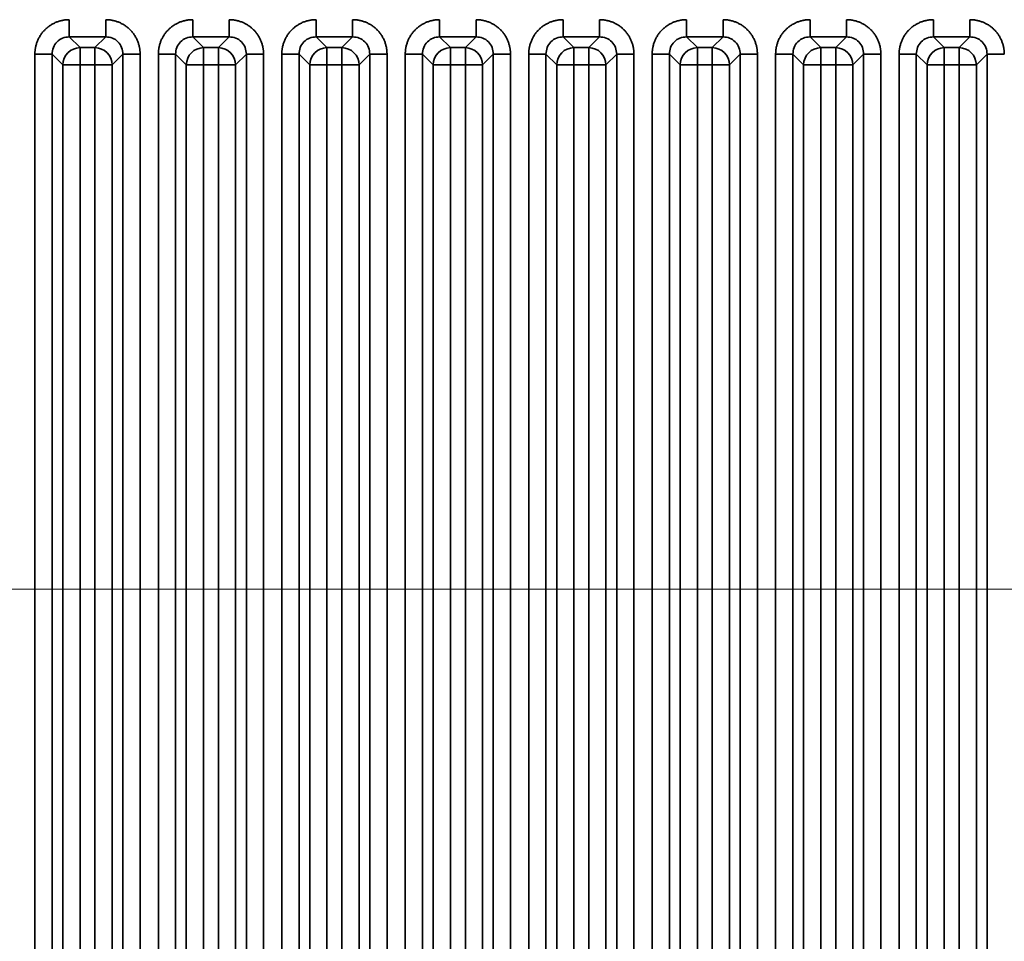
# Model space of a CAD drawing. Header units: millimetres. Extents: x 31 to 1647, y 187 to 975.
# Tile 109 of 151: x 1198 to 1238, y 690 to 727. Entities that reach past the tile are written whole.
import ezdxf

# ---------------------------------------------------------------- set-up
doc = ezdxf.new("R2010")
doc.units = ezdxf.units.MM
doc.layers.add('1', color=7, linetype='Continuous', true_color=0xffffff)
doc.styles.add('kanji2', font='simplex.shx', dxfattribs={"bigfont": 'bigfont.shx'})
doc.dimstyles.get("Standard").update_dxf_attribs({"dimtxt": 0.18, "dimasz": 0.18, "dimexe": 0.18, "dimexo": 0.0625, "dimgap": 0.09, "dimtad": 0, "dimtih": 1, "dimtoh": 1, "dimdec": 4, "dimzin": 0, "dimdsep": 46, "dimtxsty": 'Standard', "dimcen": 0.09, "dimadec": 0, "dimazin": 0, "dimtfac": 1, "dimtdec": 4, "dimtofl": 0, "dimtmove": 0, "dimatfit": 3, "dimfxl": 1, "dimtolj": 1, "dimtzin": 0, "dimarcsym": 0})

# ---------------------------------------------------------------- blocks, each defined once
blk = doc.blocks.new('_U13')
at = {"layer": '1', "color": 146, "lineweight": 13}
for p, q in [((1160.14034, 489.863674), (1160.14034, 794.404317)), ((1501.572678, 489.784801), (1501.572678, 794.404317)), ((1160.14034, 792.404317), (1163.140337, 793.208165)), ((1501.572678, 792.404317), (1498.572675, 793.208165)), ((1160.14034, 792.404317), (1501.572678, 792.404317)), ((1160.14034, 792.404317), (1163.140342, 791.600469)), ((1501.572678, 792.404317), (1498.572681, 791.600469))]:
    blk.add_line(p, q, dxfattribs=at)
at = {"layer": '1', "color": 146, "linetype": 'Continuous', "lineweight": 13, "insert": (1324.478493, 792.170809), "char_height": 3, "attachment_point": 7, "line_spacing_factor": 0.63253, "style": 'kanji2'}
blk.add_mtext('\\W0.9183;341.4', dxfattribs=at)
blk = doc.blocks.new('_Open')
at = {"color": 0, "linetype": 'ByBlock', "lineweight": -2}
for p, q in [((-1, 0.166667), (0, 0)), ((-1, -0.166667), (0, 0)), ((0, 0), (-1, 0))]:
    blk.add_line(p, q, dxfattribs=at)
blk = doc.blocks.new('_U14')
at = {"layer": '1', "color": 146, "lineweight": 13}
for p, q in [((1042.396509, 415.784238), (1042.396509, 818.404317)), ((1619.316509, 415.784238), (1619.316509, 818.404317)), ((1042.396509, 816.404317), (1045.396506, 817.208165)), ((1619.316509, 816.404317), (1616.316506, 817.208165)), ((1042.396509, 816.404317), (1619.316509, 816.404317)), ((1042.396509, 816.404317), (1045.396512, 815.600469)), ((1619.316509, 816.404317), (1616.316512, 815.600469))]:
    blk.add_line(p, q, dxfattribs=at)
at = {"layer": '1', "color": 146, "linetype": 'Continuous', "lineweight": 13, "insert": (1324.478493, 816.170809), "char_height": 3, "attachment_point": 7, "line_spacing_factor": 0.63253, "style": 'kanji2'}
blk.add_mtext('\\W0.9303;576.9', dxfattribs=at)
blk = doc.blocks.new('_U28')
at = {"layer": '1', "color": 146, "lineweight": 13}
for p, q in [((1619.316509, 703.864238), (966.892589, 703.864238)), ((968.892589, 703.864238), (968.088741, 700.864235)), ((968.892589, 703.864238), (968.892589, 415.784238)), ((968.892589, 703.864238), (969.696437, 700.864241)), ((968.892589, 415.784238), (968.088741, 418.784235)), ((968.892589, 415.784238), (969.696437, 418.784241)), ((1619.316509, 415.784238), (966.892589, 415.784238))]:
    blk.add_line(p, q, dxfattribs=at)
at = {"layer": '1', "color": 146, "linetype": 'Continuous', "lineweight": 13, "insert": (969.420097, 553.422222), "char_height": 3, "attachment_point": 7, "rotation": 90, "line_spacing_factor": 0.63253, "style": 'kanji2'}
blk.add_mtext('\\W0.9631;288.1', dxfattribs=at)

msp = doc.modelspace()

# ---------------------------------------------------------------- linework, layer by layer
at = {"layer": '1', "color": 18, "linetype": 'Continuous', "lineweight": 35}
for p, q in [((1200.1186, 726.2334), (1200.5544, 725.7976)), ((1201.5945, 726.2334), (1200.1186, 726.2334)), ((1201.1587, 725.7976), (1201.5945, 726.2334)), ((1205.1186, 726.2334), (1205.5544, 725.7976)), ((1206.5945, 726.2334), (1205.1186, 726.2334)), ((1206.1587, 725.7976), (1206.5945, 726.2334)), ((1210.1186, 726.2334), (1210.5544, 725.7976)), ((1211.5945, 726.2334), (1210.1186, 726.2334)), ((1211.1587, 725.7976), (1211.5945, 726.2334)), ((1215.1186, 726.2334), (1215.5544, 725.7976)), ((1216.5945, 726.2334), (1215.1186, 726.2334)), ((1216.1587, 725.7976), (1216.5945, 726.2334)), ((1220.1186, 726.2334), (1220.5544, 725.7976)), ((1221.5945, 726.2334), (1220.1186, 726.2334)), ((1221.1587, 725.7976), (1221.5945, 726.2334)), ((1225.1186, 726.2334), (1225.5544, 725.7976)), ((1226.5945, 726.2334), (1225.1186, 726.2334)), ((1226.1587, 725.7976), (1226.5945, 726.2334)), ((1230.1186, 726.2334), (1230.5544, 725.7976)), ((1231.5945, 726.2334), (1230.1186, 726.2334)), ((1231.1587, 725.7976), (1231.5945, 726.2334)), ((1235.1186, 726.2334), (1235.5544, 725.7976)), ((1236.5945, 726.2334), (1235.1186, 726.2334)), ((1236.1587, 725.7976), (1236.5945, 726.2334)), ((1200.5544, 725.7976), (1200.5544, 725.1014)), ((1200.5544, 725.7976), (1201.1587, 725.7976)), ((1201.1587, 725.7976), (1201.1587, 725.1014)), ((1205.5544, 725.7976), (1205.5544, 725.1014)), ((1205.5544, 725.7976), (1206.1587, 725.7976)), ((1206.1587, 725.7976), (1206.1587, 725.1014)), ((1210.5544, 725.7976), (1210.5544, 725.1014)), ((1210.5544, 725.7976), (1211.1587, 725.7976)), ((1211.1587, 725.7976), (1211.1587, 725.1014)), ((1215.5544, 725.7976), (1215.5544, 725.1014)), ((1215.5544, 725.7976), (1216.1587, 725.7976)), ((1216.1587, 725.7976), (1216.1587, 725.1014)), ((1220.5544, 725.7976), (1220.5544, 725.1014)), ((1220.5544, 725.7976), (1221.1587, 725.7976)), ((1221.1587, 725.7976), (1221.1587, 725.1014)), ((1225.5544, 725.7976), (1225.5544, 725.1014)), ((1225.5544, 725.7976), (1226.1587, 725.7976)), ((1226.1587, 725.7976), (1226.1587, 725.1014)), ((1230.5544, 725.7976), (1230.5544, 725.1014)), ((1230.5544, 725.7976), (1231.1587, 725.7976)), ((1231.1587, 725.7976), (1231.1587, 725.1014)), ((1235.5544, 725.7976), (1235.5544, 725.1014)), ((1235.5544, 725.7976), (1236.1587, 725.7976)), ((1236.1587, 725.7976), (1236.1587, 725.1014)), ((1198.7262, 394.1113), (1198.7262, 725.5372)), ((1199.8582, 725.1014), (1199.4224, 725.5372)), ((1199.4224, 725.5372), (1199.4224, 394.1113)), ((1202.2906, 725.5372), (1201.8548, 725.1014)), ((1202.2906, 394.1113), (1202.2906, 725.5372)), ((1202.9868, 725.5372), (1202.9868, 394.1113)), ((1203.7262, 394.1113), (1203.7262, 725.5372)), ((1204.8582, 725.1014), (1204.4224, 725.5372)), ((1204.4224, 725.5372), (1204.4224, 394.1113)), ((1207.2906, 725.5372), (1206.8548, 725.1014)), ((1207.2906, 394.1113), (1207.2906, 725.5372)), ((1207.9868, 725.5372), (1207.9868, 394.1113)), ((1208.7262, 394.1113), (1208.7262, 725.5372)), ((1209.8582, 725.1014), (1209.4224, 725.5372)), ((1209.4224, 725.5372), (1209.4224, 394.1113)), ((1212.2906, 725.5372), (1211.8548, 725.1014)), ((1212.2906, 394.1113), (1212.2906, 725.5372)), ((1212.9868, 725.5372), (1212.9868, 394.1113)), ((1213.7262, 446.5863), (1213.7262, 725.5372)), ((1214.8582, 725.1014), (1214.4224, 725.5372)), ((1214.4224, 725.5372), (1214.4224, 446.5863)), ((1217.2906, 725.5372), (1216.8548, 725.1014)), ((1217.2906, 446.5863), (1217.2906, 725.5372)), ((1217.9868, 725.5372), (1217.9868, 446.5863)), ((1218.7262, 446.5863), (1218.7262, 725.5372)), ((1219.8582, 725.1014), (1219.4224, 725.5372)), ((1219.4224, 725.5372), (1219.4224, 446.5863)), ((1222.2906, 725.5372), (1221.8548, 725.1014)), ((1222.2906, 446.5863), (1222.2906, 725.5372)), ((1222.9868, 725.5372), (1222.9868, 446.5863)), ((1223.7262, 446.5863), (1223.7262, 725.5372)), ((1224.8582, 725.1014), (1224.4224, 725.5372)), ((1224.4224, 725.5372), (1224.4224, 446.5863)), ((1227.2906, 725.5372), (1226.8548, 725.1014)), ((1227.2906, 446.5863), (1227.2906, 725.5372)), ((1227.9868, 725.5372), (1227.9868, 446.5863)), ((1228.7262, 446.5863), (1228.7262, 725.5372)), ((1229.8582, 725.1014), (1229.4224, 725.5372)), ((1229.4224, 725.5372), (1229.4224, 446.5863)), ((1232.2906, 725.5372), (1231.8548, 725.1014)), ((1232.2906, 446.5863), (1232.2906, 725.5372)), ((1232.9868, 725.5372), (1232.9868, 446.5863)), ((1233.7262, 446.5863), (1233.7262, 725.5372)), ((1234.8582, 725.1014), (1234.4224, 725.5372)), ((1234.4224, 725.5372), (1234.4224, 446.5863)), ((1237.2906, 725.5372), (1236.8548, 725.1014)), ((1237.2906, 446.5863), (1237.2906, 725.5372)), ((1200.5544, 725.1014), (1199.8582, 725.1014)), ((1199.8582, 394.5471), (1199.8582, 725.1014)), ((1200.5544, 725.1014), (1200.5544, 394.5471)), ((1201.1587, 725.1014), (1200.5544, 725.1014)), ((1201.8548, 725.1014), (1201.1587, 725.1014)), ((1201.1587, 394.5471), (1201.1587, 725.1014)), ((1201.8548, 725.1014), (1201.8548, 394.5471)), ((1205.5544, 725.1014), (1204.8582, 725.1014)), ((1204.8582, 394.5471), (1204.8582, 725.1014)), ((1205.5544, 725.1014), (1205.5544, 394.5471)), ((1206.1587, 725.1014), (1205.5544, 725.1014)), ((1206.8548, 725.1014), (1206.1587, 725.1014)), ((1206.1587, 394.5471), (1206.1587, 725.1014)), ((1206.8548, 725.1014), (1206.8548, 394.5471)), ((1210.5544, 725.1014), (1209.8582, 725.1014)), ((1209.8582, 394.5471), (1209.8582, 725.1014)), ((1210.5544, 725.1014), (1210.5544, 394.5471)), ((1211.1587, 725.1014), (1210.5544, 725.1014)), ((1211.1587, 394.5471), (1211.1587, 725.1014)), ((1211.8548, 725.1014), (1211.1587, 725.1014)), ((1211.8548, 725.1014), (1211.8548, 394.5471)), ((1215.5544, 725.1014), (1214.8582, 725.1014)), ((1214.8582, 447.0221), (1214.8582, 725.1014)), ((1215.5544, 725.1014), (1215.5544, 447.0221)), ((1216.1587, 725.1014), (1215.5544, 725.1014)), ((1216.1587, 447.0221), (1216.1587, 725.1014)), ((1216.8548, 725.1014), (1216.1587, 725.1014)), ((1216.8548, 725.1014), (1216.8548, 447.0221)), ((1220.5544, 725.1014), (1219.8582, 725.1014)), ((1219.8582, 447.0221), (1219.8582, 725.1014)), ((1220.5544, 725.1014), (1220.5544, 447.0221)), ((1221.1587, 725.1014), (1220.5544, 725.1014)), ((1221.1587, 447.0221), (1221.1587, 725.1014)), ((1221.8548, 725.1014), (1221.1587, 725.1014)), ((1221.8548, 725.1014), (1221.8548, 447.0221)), ((1225.5544, 725.1014), (1224.8582, 725.1014)), ((1224.8582, 447.0221), (1224.8582, 725.1014)), ((1225.5544, 725.1014), (1225.5544, 447.0221)), ((1226.1587, 725.1014), (1225.5544, 725.1014)), ((1226.8548, 725.1014), (1226.1587, 725.1014)), ((1226.1587, 447.0221), (1226.1587, 725.1014)), ((1226.8548, 725.1014), (1226.8548, 447.0221)), ((1230.5544, 725.1014), (1229.8582, 725.1014)), ((1229.8582, 447.0221), (1229.8582, 725.1014)), ((1230.5544, 725.1014), (1230.5544, 447.0221)), ((1231.1587, 725.1014), (1230.5544, 725.1014)), ((1231.8548, 725.1014), (1231.1587, 725.1014)), ((1231.1587, 447.0221), (1231.1587, 725.1014)), ((1231.8548, 725.1014), (1231.8548, 447.0221)), ((1235.5544, 725.1014), (1234.8582, 725.1014)), ((1234.8582, 447.0221), (1234.8582, 725.1014)), ((1235.5544, 725.1014), (1235.5544, 447.0221)), ((1236.1587, 725.1014), (1235.5544, 725.1014)), ((1236.8548, 725.1014), (1236.1587, 725.1014)), ((1236.1587, 447.0221), (1236.1587, 725.1014)), ((1236.8548, 725.1014), (1236.8548, 447.0221))]:
    msp.add_line(p, q, dxfattribs=at)
for centre, major_axis in [((1200.5544, 725.1014), (0.495, 0.495)), ((1201.1587, 725.1014), (0.495, -0.495)), ((1205.5544, 725.1014), (0.495, 0.495)), ((1206.1587, 725.1014), (0.495, -0.495)), ((1210.5544, 725.1014), (0.495, 0.495)), ((1211.1587, 725.1014), (0.495, -0.495)), ((1215.5544, 725.1014), (0.495, 0.495)), ((1216.1587, 725.1014), (0.495, -0.495)), ((1220.5544, 725.1014), (0.495, 0.495)), ((1221.1587, 725.1014), (0.495, -0.495)), ((1225.5544, 725.1014), (0.495, 0.495)), ((1226.1587, 725.1014), (0.495, -0.495)), ((1230.5544, 725.1014), (0.495, 0.495)), ((1231.1587, 725.1014), (0.495, -0.495)), ((1235.5544, 725.1014), (0.495, 0.495)), ((1236.1587, 725.1014), (0.495, -0.495))]:
    msp.add_ellipse(centre, major_axis=major_axis, ratio=0.989133, start_param=0.7908614, end_param=2.3507313, dxfattribs=at)
for points in [[(1198.7262, 725.5372), (1198.7262, 725.8149), (1198.9373, 726.3266), (1199.3281, 726.7178), (1199.8403, 726.9295), (1200.1186, 726.9295)], [(1201.5945, 726.9295), (1201.8722, 726.9295), (1202.3839, 726.7185), (1202.7751, 726.3276), (1202.9868, 725.8155), (1202.9868, 725.5372)], [(1203.7262, 725.5372), (1203.7262, 725.8149), (1203.9373, 726.3266), (1204.3281, 726.7178), (1204.8403, 726.9295), (1205.1186, 726.9295)], [(1206.5945, 726.9295), (1206.8722, 726.9295), (1207.3839, 726.7185), (1207.7751, 726.3276), (1207.9868, 725.8155), (1207.9868, 725.5372)], [(1208.7262, 725.5372), (1208.7262, 725.8149), (1208.9373, 726.3266), (1209.3281, 726.7178), (1209.8403, 726.9295), (1210.1186, 726.9295)], [(1211.5945, 726.9295), (1211.8722, 726.9295), (1212.3839, 726.7185), (1212.7751, 726.3276), (1212.9868, 725.8155), (1212.9868, 725.5372)], [(1213.7262, 725.5372), (1213.7262, 725.8149), (1213.9373, 726.3266), (1214.3281, 726.7178), (1214.8403, 726.9295), (1215.1186, 726.9295)], [(1216.5945, 726.9295), (1216.8722, 726.9295), (1217.3839, 726.7185), (1217.7751, 726.3276), (1217.9868, 725.8155), (1217.9868, 725.5372)], [(1218.7262, 725.5372), (1218.7262, 725.8149), (1218.9373, 726.3266), (1219.3281, 726.7178), (1219.8403, 726.9295), (1220.1186, 726.9295)], [(1221.5945, 726.9295), (1221.8722, 726.9295), (1222.3839, 726.7185), (1222.7751, 726.3276), (1222.9868, 725.8155), (1222.9868, 725.5372)], [(1223.7262, 725.5372), (1223.7262, 725.8149), (1223.9373, 726.3266), (1224.3281, 726.7178), (1224.8403, 726.9295), (1225.1186, 726.9295)], [(1226.5945, 726.9295), (1226.8722, 726.9295), (1227.3839, 726.7185), (1227.7751, 726.3276), (1227.9868, 725.8155), (1227.9868, 725.5372)], [(1228.7262, 725.5372), (1228.7262, 725.8149), (1228.9373, 726.3266), (1229.3281, 726.7178), (1229.8403, 726.9295), (1230.1186, 726.9295)], [(1231.5945, 726.9295), (1231.8722, 726.9295), (1232.3839, 726.7185), (1232.7751, 726.3276), (1232.9868, 725.8155), (1232.9868, 725.5372)], [(1233.7262, 725.5372), (1233.7262, 725.8149), (1233.9373, 726.3266), (1234.3281, 726.7178), (1234.8403, 726.9295), (1235.1186, 726.9295)], [(1236.5945, 726.9295), (1236.8722, 726.9295), (1237.3839, 726.7185), (1237.7751, 726.3276), (1237.9868, 725.8155), (1237.9868, 725.5372)]]:
    msp.add_open_spline(points, degree=2, dxfattribs=at)
for points, knots in [([(1200.1186, 726.9295), (1200.1186, 726.8868), (1200.1186, 726.844), (1200.1186, 726.7599), (1200.1186, 726.7186), (1200.1186, 726.6387), (1200.1186, 726.6002), (1200.1186, 726.5273), (1200.1186, 726.4929), (1200.1186, 726.4294), (1200.1186, 726.4002), (1200.1186, 726.3481), (1200.1186, 726.3252), (1200.1186, 726.2864), (1200.1186, 726.2705), (1200.1186, 726.2462), (1200.1186, 726.2378), (1200.1186, 726.2334)], [0, 0, 0, 0, 0.125, 0.125, 0.25, 0.25, 0.375, 0.375, 0.5, 0.5, 0.625, 0.625, 0.75, 0.75, 0.875, 0.875, 1, 1, 1, 1]), ([(1201.5945, 726.9295), (1201.5945, 726.8868), (1201.5944, 726.844), (1201.5944, 726.76), (1201.5943, 726.7187), (1201.5942, 726.6388), (1201.5942, 726.6003), (1201.5941, 726.5274), (1201.5941, 726.493), (1201.594, 726.4296), (1201.594, 726.4004), (1201.5939, 726.3485), (1201.5939, 726.3256), (1201.594, 726.287), (1201.594, 726.2712), (1201.5942, 726.2471), (1201.5943, 726.2388), (1201.5945, 726.2345)], [0, 0, 0, 0, 0.125, 0.125, 0.25, 0.25, 0.375, 0.375, 0.5, 0.5, 0.625, 0.625, 0.75, 0.75, 0.875, 0.875, 1, 1, 1, 1]), ([(1205.1186, 726.9295), (1205.1186, 726.8868), (1205.1186, 726.844), (1205.1186, 726.7599), (1205.1186, 726.7186), (1205.1186, 726.6387), (1205.1186, 726.6002), (1205.1186, 726.5273), (1205.1186, 726.4929), (1205.1186, 726.4294), (1205.1186, 726.4002), (1205.1186, 726.3481), (1205.1186, 726.3252), (1205.1186, 726.2864), (1205.1186, 726.2705), (1205.1186, 726.2462), (1205.1186, 726.2378), (1205.1186, 726.2334)], [0, 0, 0, 0, 0.125, 0.125, 0.25, 0.25, 0.375, 0.375, 0.5, 0.5, 0.625, 0.625, 0.75, 0.75, 0.875, 0.875, 1, 1, 1, 1]), ([(1206.5945, 726.9295), (1206.5945, 726.8868), (1206.5944, 726.844), (1206.5944, 726.76), (1206.5943, 726.7187), (1206.5942, 726.6388), (1206.5942, 726.6003), (1206.5941, 726.5274), (1206.5941, 726.493), (1206.594, 726.4296), (1206.594, 726.4004), (1206.5939, 726.3485), (1206.5939, 726.3256), (1206.594, 726.287), (1206.594, 726.2712), (1206.5942, 726.2471), (1206.5943, 726.2388), (1206.5945, 726.2345)], [0, 0, 0, 0, 0.125, 0.125, 0.25, 0.25, 0.375, 0.375, 0.5, 0.5, 0.625, 0.625, 0.75, 0.75, 0.875, 0.875, 1, 1, 1, 1]), ([(1210.1186, 726.9295), (1210.1186, 726.8868), (1210.1186, 726.844), (1210.1186, 726.7599), (1210.1186, 726.7186), (1210.1186, 726.6387), (1210.1186, 726.6002), (1210.1186, 726.5273), (1210.1186, 726.4929), (1210.1186, 726.4294), (1210.1186, 726.4002), (1210.1186, 726.3481), (1210.1186, 726.3252), (1210.1186, 726.2864), (1210.1186, 726.2705), (1210.1186, 726.2462), (1210.1186, 726.2378), (1210.1186, 726.2334)], [0, 0, 0, 0, 0.125, 0.125, 0.25, 0.25, 0.375, 0.375, 0.5, 0.5, 0.625, 0.625, 0.75, 0.75, 0.875, 0.875, 1, 1, 1, 1]), ([(1211.5945, 726.9295), (1211.5945, 726.8868), (1211.5944, 726.844), (1211.5944, 726.76), (1211.5943, 726.7187), (1211.5942, 726.6388), (1211.5942, 726.6003), (1211.5941, 726.5274), (1211.5941, 726.493), (1211.594, 726.4296), (1211.594, 726.4004), (1211.5939, 726.3485), (1211.5939, 726.3256), (1211.594, 726.287), (1211.594, 726.2712), (1211.5942, 726.2471), (1211.5943, 726.2388), (1211.5945, 726.2345)], [0, 0, 0, 0, 0.125, 0.125, 0.25, 0.25, 0.375, 0.375, 0.5, 0.5, 0.625, 0.625, 0.75, 0.75, 0.875, 0.875, 1, 1, 1, 1]), ([(1215.1186, 726.9295), (1215.1186, 726.8868), (1215.1186, 726.844), (1215.1186, 726.7599), (1215.1186, 726.7186), (1215.1186, 726.6387), (1215.1186, 726.6002), (1215.1186, 726.5273), (1215.1186, 726.4929), (1215.1186, 726.4294), (1215.1186, 726.4002), (1215.1186, 726.3481), (1215.1186, 726.3252), (1215.1186, 726.2864), (1215.1186, 726.2705), (1215.1186, 726.2462), (1215.1186, 726.2378), (1215.1186, 726.2334)], [0, 0, 0, 0, 0.125, 0.125, 0.25, 0.25, 0.375, 0.375, 0.5, 0.5, 0.625, 0.625, 0.75, 0.75, 0.875, 0.875, 1, 1, 1, 1]), ([(1216.5945, 726.9295), (1216.5945, 726.8868), (1216.5944, 726.844), (1216.5944, 726.76), (1216.5943, 726.7187), (1216.5942, 726.6388), (1216.5942, 726.6003), (1216.5941, 726.5274), (1216.5941, 726.493), (1216.594, 726.4296), (1216.594, 726.4004), (1216.5939, 726.3485), (1216.5939, 726.3256), (1216.594, 726.287), (1216.594, 726.2712), (1216.5942, 726.2471), (1216.5943, 726.2388), (1216.5945, 726.2345)], [0, 0, 0, 0, 0.125, 0.125, 0.25, 0.25, 0.375, 0.375, 0.5, 0.5, 0.625, 0.625, 0.75, 0.75, 0.875, 0.875, 1, 1, 1, 1]), ([(1220.1186, 726.9295), (1220.1186, 726.8868), (1220.1186, 726.844), (1220.1186, 726.7599), (1220.1186, 726.7186), (1220.1186, 726.6387), (1220.1186, 726.6002), (1220.1186, 726.5273), (1220.1186, 726.4929), (1220.1186, 726.4294), (1220.1186, 726.4002), (1220.1186, 726.3481), (1220.1186, 726.3252), (1220.1186, 726.2864), (1220.1186, 726.2705), (1220.1186, 726.2462), (1220.1186, 726.2378), (1220.1186, 726.2334)], [0, 0, 0, 0, 0.125, 0.125, 0.25, 0.25, 0.375, 0.375, 0.5, 0.5, 0.625, 0.625, 0.75, 0.75, 0.875, 0.875, 1, 1, 1, 1]), ([(1221.5945, 726.9295), (1221.5945, 726.8868), (1221.5944, 726.844), (1221.5944, 726.76), (1221.5943, 726.7187), (1221.5942, 726.6388), (1221.5942, 726.6003), (1221.5941, 726.5274), (1221.5941, 726.493), (1221.594, 726.4296), (1221.594, 726.4004), (1221.5939, 726.3485), (1221.5939, 726.3256), (1221.594, 726.287), (1221.594, 726.2712), (1221.5942, 726.2471), (1221.5943, 726.2388), (1221.5945, 726.2345)], [0, 0, 0, 0, 0.125, 0.125, 0.25, 0.25, 0.375, 0.375, 0.5, 0.5, 0.625, 0.625, 0.75, 0.75, 0.875, 0.875, 1, 1, 1, 1]), ([(1225.1186, 726.9295), (1225.1186, 726.8868), (1225.1186, 726.844), (1225.1186, 726.7599), (1225.1186, 726.7186), (1225.1186, 726.6387), (1225.1186, 726.6002), (1225.1186, 726.5273), (1225.1186, 726.4929), (1225.1186, 726.4294), (1225.1186, 726.4002), (1225.1186, 726.3481), (1225.1186, 726.3252), (1225.1186, 726.2864), (1225.1186, 726.2705), (1225.1186, 726.2462), (1225.1186, 726.2378), (1225.1186, 726.2334)], [0, 0, 0, 0, 0.125, 0.125, 0.25, 0.25, 0.375, 0.375, 0.5, 0.5, 0.625, 0.625, 0.75, 0.75, 0.875, 0.875, 1, 1, 1, 1]), ([(1226.5945, 726.9295), (1226.5945, 726.8868), (1226.5944, 726.844), (1226.5944, 726.76), (1226.5943, 726.7187), (1226.5942, 726.6388), (1226.5942, 726.6003), (1226.5941, 726.5274), (1226.5941, 726.493), (1226.594, 726.4296), (1226.594, 726.4004), (1226.5939, 726.3485), (1226.5939, 726.3256), (1226.594, 726.287), (1226.594, 726.2712), (1226.5942, 726.2471), (1226.5943, 726.2388), (1226.5945, 726.2345)], [0, 0, 0, 0, 0.125, 0.125, 0.25, 0.25, 0.375, 0.375, 0.5, 0.5, 0.625, 0.625, 0.75, 0.75, 0.875, 0.875, 1, 1, 1, 1]), ([(1230.1186, 726.9295), (1230.1186, 726.8868), (1230.1186, 726.844), (1230.1186, 726.7599), (1230.1186, 726.7186), (1230.1186, 726.6387), (1230.1186, 726.6002), (1230.1186, 726.5273), (1230.1186, 726.4929), (1230.1186, 726.4294), (1230.1186, 726.4002), (1230.1186, 726.3481), (1230.1186, 726.3252), (1230.1186, 726.2864), (1230.1186, 726.2705), (1230.1186, 726.2462), (1230.1186, 726.2378), (1230.1186, 726.2334)], [0, 0, 0, 0, 0.125, 0.125, 0.25, 0.25, 0.375, 0.375, 0.5, 0.5, 0.625, 0.625, 0.75, 0.75, 0.875, 0.875, 1, 1, 1, 1]), ([(1231.5945, 726.9295), (1231.5945, 726.8868), (1231.5944, 726.844), (1231.5944, 726.76), (1231.5943, 726.7187), (1231.5942, 726.6388), (1231.5942, 726.6003), (1231.5941, 726.5274), (1231.5941, 726.493), (1231.594, 726.4296), (1231.594, 726.4004), (1231.5939, 726.3485), (1231.5939, 726.3256), (1231.594, 726.287), (1231.594, 726.2712), (1231.5942, 726.2471), (1231.5943, 726.2388), (1231.5945, 726.2345)], [0, 0, 0, 0, 0.125, 0.125, 0.25, 0.25, 0.375, 0.375, 0.5, 0.5, 0.625, 0.625, 0.75, 0.75, 0.875, 0.875, 1, 1, 1, 1]), ([(1235.1186, 726.9295), (1235.1186, 726.8868), (1235.1186, 726.844), (1235.1186, 726.7599), (1235.1186, 726.7186), (1235.1186, 726.6387), (1235.1186, 726.6002), (1235.1186, 726.5273), (1235.1186, 726.4929), (1235.1186, 726.4294), (1235.1186, 726.4002), (1235.1186, 726.3481), (1235.1186, 726.3252), (1235.1186, 726.2864), (1235.1186, 726.2705), (1235.1186, 726.2462), (1235.1186, 726.2378), (1235.1186, 726.2334)], [0, 0, 0, 0, 0.125, 0.125, 0.25, 0.25, 0.375, 0.375, 0.5, 0.5, 0.625, 0.625, 0.75, 0.75, 0.875, 0.875, 1, 1, 1, 1]), ([(1236.5945, 726.9295), (1236.5945, 726.8868), (1236.5944, 726.844), (1236.5944, 726.76), (1236.5943, 726.7187), (1236.5942, 726.6388), (1236.5942, 726.6003), (1236.5941, 726.5274), (1236.5941, 726.493), (1236.594, 726.4296), (1236.594, 726.4004), (1236.5939, 726.3485), (1236.5939, 726.3256), (1236.594, 726.287), (1236.594, 726.2712), (1236.5942, 726.2471), (1236.5943, 726.2388), (1236.5945, 726.2345)], [0, 0, 0, 0, 0.125, 0.125, 0.25, 0.25, 0.375, 0.375, 0.5, 0.5, 0.625, 0.625, 0.75, 0.75, 0.875, 0.875, 1, 1, 1, 1]), ([(1200.1186, 726.2334), (1200.0265, 726.2239), (1199.8434, 726.2051), (1199.6111, 726.0446), (1199.4507, 725.8124), (1199.4319, 725.6293), (1199.4224, 725.5372)], [0, 0, 0, 0, 0.2513614, 0.5, 0.7486386, 1, 1, 1, 1]), ([(1202.2906, 725.5372), (1202.2812, 725.6293), (1202.2623, 725.8124), (1202.1019, 726.0446), (1201.8697, 726.2051), (1201.6865, 726.2239), (1201.5945, 726.2334)], [0, 0, 0, 0, 0.2513614, 0.5, 0.7486386, 1, 1, 1, 1]), ([(1205.1186, 726.2334), (1205.0265, 726.2239), (1204.8434, 726.2051), (1204.6111, 726.0446), (1204.4507, 725.8124), (1204.4319, 725.6293), (1204.4224, 725.5372)], [0, 0, 0, 0, 0.2513614, 0.5, 0.7486386, 1, 1, 1, 1]), ([(1207.2906, 725.5372), (1207.2812, 725.6293), (1207.2623, 725.8124), (1207.1019, 726.0446), (1206.8697, 726.2051), (1206.6865, 726.2239), (1206.5945, 726.2334)], [0, 0, 0, 0, 0.2513614, 0.5, 0.7486386, 1, 1, 1, 1]), ([(1210.1186, 726.2334), (1210.0265, 726.2239), (1209.8434, 726.2051), (1209.6111, 726.0446), (1209.4507, 725.8124), (1209.4319, 725.6293), (1209.4224, 725.5372)], [0, 0, 0, 0, 0.2513614, 0.5, 0.7486386, 1, 1, 1, 1]), ([(1212.2906, 725.5372), (1212.2812, 725.6293), (1212.2623, 725.8124), (1212.1019, 726.0446), (1211.8697, 726.2051), (1211.6865, 726.2239), (1211.5945, 726.2334)], [0, 0, 0, 0, 0.2513614, 0.5, 0.7486386, 1, 1, 1, 1]), ([(1215.1186, 726.2334), (1215.0265, 726.2239), (1214.8434, 726.2051), (1214.6111, 726.0446), (1214.4507, 725.8124), (1214.4319, 725.6293), (1214.4224, 725.5372)], [0, 0, 0, 0, 0.2513614, 0.5, 0.7486386, 1, 1, 1, 1]), ([(1217.2906, 725.5372), (1217.2812, 725.6293), (1217.2623, 725.8124), (1217.1019, 726.0446), (1216.8697, 726.2051), (1216.6865, 726.2239), (1216.5945, 726.2334)], [0, 0, 0, 0, 0.2513614, 0.5, 0.7486386, 1, 1, 1, 1]), ([(1220.1186, 726.2334), (1220.0265, 726.2239), (1219.8434, 726.2051), (1219.6111, 726.0446), (1219.4507, 725.8124), (1219.4319, 725.6293), (1219.4224, 725.5372)], [0, 0, 0, 0, 0.2513614, 0.5, 0.7486386, 1, 1, 1, 1]), ([(1222.2906, 725.5372), (1222.2812, 725.6293), (1222.2623, 725.8124), (1222.1019, 726.0446), (1221.8697, 726.2051), (1221.6865, 726.2239), (1221.5945, 726.2334)], [0, 0, 0, 0, 0.2513614, 0.5, 0.7486386, 1, 1, 1, 1]), ([(1225.1186, 726.2334), (1225.0265, 726.2239), (1224.8434, 726.2051), (1224.6111, 726.0446), (1224.4507, 725.8124), (1224.4319, 725.6293), (1224.4224, 725.5372)], [0, 0, 0, 0, 0.2513614, 0.5, 0.7486386, 1, 1, 1, 1]), ([(1227.2906, 725.5372), (1227.2812, 725.6293), (1227.2623, 725.8124), (1227.1019, 726.0446), (1226.8697, 726.2051), (1226.6865, 726.2239), (1226.5945, 726.2334)], [0, 0, 0, 0, 0.2513614, 0.5, 0.7486386, 1, 1, 1, 1]), ([(1230.1186, 726.2334), (1230.0265, 726.2239), (1229.8434, 726.2051), (1229.6111, 726.0446), (1229.4507, 725.8124), (1229.4319, 725.6293), (1229.4224, 725.5372)], [0, 0, 0, 0, 0.2513614, 0.5, 0.7486386, 1, 1, 1, 1]), ([(1232.2906, 725.5372), (1232.2812, 725.6293), (1232.2623, 725.8124), (1232.1019, 726.0446), (1231.8697, 726.2051), (1231.6865, 726.2239), (1231.5945, 726.2334)], [0, 0, 0, 0, 0.2513614, 0.5, 0.7486386, 1, 1, 1, 1]), ([(1235.1186, 726.2334), (1235.0265, 726.2239), (1234.8434, 726.2051), (1234.6111, 726.0446), (1234.4507, 725.8124), (1234.4319, 725.6293), (1234.4224, 725.5372)], [0, 0, 0, 0, 0.2513614, 0.5, 0.7486386, 1, 1, 1, 1]), ([(1237.2906, 725.5372), (1237.2812, 725.6293), (1237.2623, 725.8124), (1237.1019, 726.0446), (1236.8697, 726.2051), (1236.6865, 726.2239), (1236.5945, 726.2334)], [0, 0, 0, 0, 0.2513614, 0.5, 0.7486386, 1, 1, 1, 1]), ([(1198.7262, 725.5372), (1198.769, 725.5372), (1198.8117, 725.5372), (1198.8958, 725.5371), (1198.9371, 725.5371), (1199.0169, 725.537), (1199.0554, 725.5369), (1199.1283, 725.5368), (1199.1627, 725.5368), (1199.2262, 725.5367), (1199.2553, 725.5367), (1199.3073, 725.5367), (1199.3301, 725.5367), (1199.3688, 725.5367), (1199.3846, 725.5368), (1199.4087, 725.5369), (1199.4169, 725.5371), (1199.4212, 725.5372)], [0, 0, 0, 0, 0.125, 0.125, 0.25, 0.25, 0.375, 0.375, 0.5, 0.5, 0.625, 0.625, 0.75, 0.75, 0.875, 0.875, 1, 1, 1, 1]), ([(1202.2918, 725.5372), (1202.2961, 725.5371), (1202.3044, 725.5369), (1202.3284, 725.5368), (1202.3442, 725.5367), (1202.3829, 725.5367), (1202.4058, 725.5367), (1202.4577, 725.5367), (1202.4868, 725.5367), (1202.5503, 725.5368), (1202.5847, 725.5368), (1202.6576, 725.5369), (1202.6961, 725.537), (1202.7759, 725.5371), (1202.8172, 725.5371), (1202.9013, 725.5372), (1202.9441, 725.5372), (1202.9868, 725.5372)], [0, 0, 0, 0, 0.125, 0.125, 0.25, 0.25, 0.375, 0.375, 0.5, 0.5, 0.625, 0.625, 0.75, 0.75, 0.875, 0.875, 1, 1, 1, 1]), ([(1203.7262, 725.5372), (1203.769, 725.5372), (1203.8117, 725.5372), (1203.8958, 725.5371), (1203.9371, 725.5371), (1204.0169, 725.537), (1204.0554, 725.5369), (1204.1283, 725.5368), (1204.1627, 725.5368), (1204.2262, 725.5367), (1204.2553, 725.5367), (1204.3073, 725.5367), (1204.3301, 725.5367), (1204.3688, 725.5367), (1204.3846, 725.5368), (1204.4087, 725.5369), (1204.4169, 725.5371), (1204.4212, 725.5372)], [0, 0, 0, 0, 0.125, 0.125, 0.25, 0.25, 0.375, 0.375, 0.5, 0.5, 0.625, 0.625, 0.75, 0.75, 0.875, 0.875, 1, 1, 1, 1]), ([(1207.2918, 725.5372), (1207.2961, 725.5371), (1207.3044, 725.5369), (1207.3284, 725.5368), (1207.3442, 725.5367), (1207.3829, 725.5367), (1207.4058, 725.5367), (1207.4577, 725.5367), (1207.4868, 725.5367), (1207.5503, 725.5368), (1207.5847, 725.5368), (1207.6576, 725.5369), (1207.6961, 725.537), (1207.7759, 725.5371), (1207.8172, 725.5371), (1207.9013, 725.5372), (1207.9441, 725.5372), (1207.9868, 725.5372)], [0, 0, 0, 0, 0.125, 0.125, 0.25, 0.25, 0.375, 0.375, 0.5, 0.5, 0.625, 0.625, 0.75, 0.75, 0.875, 0.875, 1, 1, 1, 1]), ([(1208.7262, 725.5372), (1208.769, 725.5372), (1208.8117, 725.5372), (1208.8958, 725.5371), (1208.9371, 725.5371), (1209.0169, 725.537), (1209.0554, 725.5369), (1209.1283, 725.5368), (1209.1627, 725.5368), (1209.2262, 725.5367), (1209.2553, 725.5367), (1209.3073, 725.5367), (1209.3301, 725.5367), (1209.3688, 725.5367), (1209.3846, 725.5368), (1209.4087, 725.5369), (1209.4169, 725.5371), (1209.4212, 725.5372)], [0, 0, 0, 0, 0.125, 0.125, 0.25, 0.25, 0.375, 0.375, 0.5, 0.5, 0.625, 0.625, 0.75, 0.75, 0.875, 0.875, 1, 1, 1, 1]), ([(1212.2918, 725.5372), (1212.2961, 725.5371), (1212.3044, 725.5369), (1212.3284, 725.5368), (1212.3442, 725.5367), (1212.3829, 725.5367), (1212.4058, 725.5367), (1212.4577, 725.5367), (1212.4868, 725.5367), (1212.5503, 725.5368), (1212.5847, 725.5368), (1212.6576, 725.5369), (1212.6961, 725.537), (1212.7759, 725.5371), (1212.8172, 725.5371), (1212.9013, 725.5372), (1212.9441, 725.5372), (1212.9868, 725.5372)], [0, 0, 0, 0, 0.125, 0.125, 0.25, 0.25, 0.375, 0.375, 0.5, 0.5, 0.625, 0.625, 0.75, 0.75, 0.875, 0.875, 1, 1, 1, 1]), ([(1213.7262, 725.5372), (1213.769, 725.5372), (1213.8117, 725.5372), (1213.8958, 725.5371), (1213.9371, 725.5371), (1214.0169, 725.537), (1214.0554, 725.5369), (1214.1283, 725.5368), (1214.1627, 725.5368), (1214.2262, 725.5367), (1214.2553, 725.5367), (1214.3073, 725.5367), (1214.3301, 725.5367), (1214.3688, 725.5367), (1214.3846, 725.5368), (1214.4087, 725.5369), (1214.4169, 725.5371), (1214.4212, 725.5372)], [0, 0, 0, 0, 0.125, 0.125, 0.25, 0.25, 0.375, 0.375, 0.5, 0.5, 0.625, 0.625, 0.75, 0.75, 0.875, 0.875, 1, 1, 1, 1]), ([(1217.2918, 725.5372), (1217.2961, 725.5371), (1217.3044, 725.5369), (1217.3284, 725.5368), (1217.3442, 725.5367), (1217.3829, 725.5367), (1217.4058, 725.5367), (1217.4577, 725.5367), (1217.4868, 725.5367), (1217.5503, 725.5368), (1217.5847, 725.5368), (1217.6576, 725.5369), (1217.6961, 725.537), (1217.7759, 725.5371), (1217.8172, 725.5371), (1217.9013, 725.5372), (1217.9441, 725.5372), (1217.9868, 725.5372)], [0, 0, 0, 0, 0.125, 0.125, 0.25, 0.25, 0.375, 0.375, 0.5, 0.5, 0.625, 0.625, 0.75, 0.75, 0.875, 0.875, 1, 1, 1, 1]), ([(1218.7262, 725.5372), (1218.769, 725.5372), (1218.8117, 725.5372), (1218.8958, 725.5371), (1218.9371, 725.5371), (1219.0169, 725.537), (1219.0554, 725.5369), (1219.1283, 725.5368), (1219.1627, 725.5368), (1219.2262, 725.5367), (1219.2553, 725.5367), (1219.3073, 725.5367), (1219.3301, 725.5367), (1219.3688, 725.5367), (1219.3846, 725.5368), (1219.4087, 725.5369), (1219.4169, 725.5371), (1219.4212, 725.5372)], [0, 0, 0, 0, 0.125, 0.125, 0.25, 0.25, 0.375, 0.375, 0.5, 0.5, 0.625, 0.625, 0.75, 0.75, 0.875, 0.875, 1, 1, 1, 1]), ([(1222.2918, 725.5372), (1222.2961, 725.5371), (1222.3044, 725.5369), (1222.3284, 725.5368), (1222.3442, 725.5367), (1222.3829, 725.5367), (1222.4058, 725.5367), (1222.4577, 725.5367), (1222.4868, 725.5367), (1222.5503, 725.5368), (1222.5847, 725.5368), (1222.6576, 725.5369), (1222.6961, 725.537), (1222.7759, 725.5371), (1222.8172, 725.5371), (1222.9013, 725.5372), (1222.9441, 725.5372), (1222.9868, 725.5372)], [0, 0, 0, 0, 0.125, 0.125, 0.25, 0.25, 0.375, 0.375, 0.5, 0.5, 0.625, 0.625, 0.75, 0.75, 0.875, 0.875, 1, 1, 1, 1]), ([(1223.7262, 725.5372), (1223.769, 725.5372), (1223.8117, 725.5372), (1223.8958, 725.5371), (1223.9371, 725.5371), (1224.0169, 725.537), (1224.0554, 725.5369), (1224.1283, 725.5368), (1224.1627, 725.5368), (1224.2262, 725.5367), (1224.2553, 725.5367), (1224.3073, 725.5367), (1224.3301, 725.5367), (1224.3688, 725.5367), (1224.3846, 725.5368), (1224.4087, 725.5369), (1224.4169, 725.5371), (1224.4212, 725.5372)], [0, 0, 0, 0, 0.125, 0.125, 0.25, 0.25, 0.375, 0.375, 0.5, 0.5, 0.625, 0.625, 0.75, 0.75, 0.875, 0.875, 1, 1, 1, 1]), ([(1227.2918, 725.5372), (1227.2961, 725.5371), (1227.3044, 725.5369), (1227.3284, 725.5368), (1227.3442, 725.5367), (1227.3829, 725.5367), (1227.4058, 725.5367), (1227.4577, 725.5367), (1227.4868, 725.5367), (1227.5503, 725.5368), (1227.5847, 725.5368), (1227.6576, 725.5369), (1227.6961, 725.537), (1227.7759, 725.5371), (1227.8172, 725.5371), (1227.9013, 725.5372), (1227.9441, 725.5372), (1227.9868, 725.5372)], [0, 0, 0, 0, 0.125, 0.125, 0.25, 0.25, 0.375, 0.375, 0.5, 0.5, 0.625, 0.625, 0.75, 0.75, 0.875, 0.875, 1, 1, 1, 1]), ([(1228.7262, 725.5372), (1228.769, 725.5372), (1228.8117, 725.5372), (1228.8958, 725.5371), (1228.9371, 725.5371), (1229.0169, 725.537), (1229.0554, 725.5369), (1229.1283, 725.5368), (1229.1627, 725.5368), (1229.2262, 725.5367), (1229.2553, 725.5367), (1229.3073, 725.5367), (1229.3301, 725.5367), (1229.3688, 725.5367), (1229.3846, 725.5368), (1229.4087, 725.5369), (1229.4169, 725.5371), (1229.4212, 725.5372)], [0, 0, 0, 0, 0.125, 0.125, 0.25, 0.25, 0.375, 0.375, 0.5, 0.5, 0.625, 0.625, 0.75, 0.75, 0.875, 0.875, 1, 1, 1, 1]), ([(1232.2918, 725.5372), (1232.2961, 725.5371), (1232.3044, 725.5369), (1232.3284, 725.5368), (1232.3442, 725.5367), (1232.3829, 725.5367), (1232.4058, 725.5367), (1232.4577, 725.5367), (1232.4868, 725.5367), (1232.5503, 725.5368), (1232.5847, 725.5368), (1232.6576, 725.5369), (1232.6961, 725.537), (1232.7759, 725.5371), (1232.8172, 725.5371), (1232.9013, 725.5372), (1232.9441, 725.5372), (1232.9868, 725.5372)], [0, 0, 0, 0, 0.125, 0.125, 0.25, 0.25, 0.375, 0.375, 0.5, 0.5, 0.625, 0.625, 0.75, 0.75, 0.875, 0.875, 1, 1, 1, 1]), ([(1233.7262, 725.5372), (1233.769, 725.5372), (1233.8117, 725.5372), (1233.8958, 725.5371), (1233.9371, 725.5371), (1234.0169, 725.537), (1234.0554, 725.5369), (1234.1283, 725.5368), (1234.1627, 725.5368), (1234.2262, 725.5367), (1234.2553, 725.5367), (1234.3073, 725.5367), (1234.3301, 725.5367), (1234.3688, 725.5367), (1234.3846, 725.5368), (1234.4087, 725.5369), (1234.4169, 725.5371), (1234.4212, 725.5372)], [0, 0, 0, 0, 0.125, 0.125, 0.25, 0.25, 0.375, 0.375, 0.5, 0.5, 0.625, 0.625, 0.75, 0.75, 0.875, 0.875, 1, 1, 1, 1]), ([(1237.2918, 725.5372), (1237.2961, 725.5371), (1237.3044, 725.5369), (1237.3284, 725.5368), (1237.3442, 725.5367), (1237.3829, 725.5367), (1237.4058, 725.5367), (1237.4577, 725.5367), (1237.4868, 725.5367), (1237.5503, 725.5368), (1237.5847, 725.5368), (1237.6576, 725.5369), (1237.6961, 725.537), (1237.7759, 725.5371), (1237.8172, 725.5371), (1237.9013, 725.5372), (1237.9441, 725.5372), (1237.9868, 725.5372)], [0, 0, 0, 0, 0.125, 0.125, 0.25, 0.25, 0.375, 0.375, 0.5, 0.5, 0.625, 0.625, 0.75, 0.75, 0.875, 0.875, 1, 1, 1, 1])]:
    msp.add_open_spline(points, degree=3, knots=knots, dxfattribs=at)

# ---------------------------------------------------------------- dimensions: what is measured, and where the dimension line sits
at = {"layer": '1', "color": 146, "linetype": 'Continuous', "lineweight": 13}
for base, p1, p2, picture, middle in [((1619.3165, 816.4043), (1042.3965, 415.7842), (1619.3165, 415.7842), '_U14', (1330.8565, 816.4043)), ((1501.5727, 792.4043), (1160.1403, 489.8637), (1501.5727, 489.7848), '_U13', (1330.8565, 792.4043))]:
    dim = msp.add_linear_dim(base=base, p1=p1, p2=p2, dimstyle='Standard', override={"dimtxt": 3, "dimasz": 3, "dimexe": 2, "dimexo": 0, "dimgap": 0.6, "dimtad": 1, "dimtih": 1, "dimtoh": 0, "dimdec": 1, "dimlfac": 1, "dimzin": 8, "dimdsep": 46, "dimlunit": 2, "dimtxsty": 'kanji2', "dimblk1": 'Open', "dimblk2": 'Open', "dimsah": 1, "dimse1": 0, "dimse2": 0, "dimsd1": 0, "dimsd2": 0, "dimclrd": 146, "dimclre": 146, "dimclrt": 146, "dimtol": 0, "dimtm": -0.1, "dimtfac": 0.833333, "dimtdec": 2, "dimtofl": 1, "dimtmove": 0, "dimtzin": 8, "dimlwd": 13, "dimlwe": 13}, dxfattribs=at)
    dim.commit()
    dim.dimension.update_dxf_attribs({"geometry": picture, "text_midpoint": middle, "dimtype": 160})
dim = msp.add_linear_dim(base=(968.8926, 415.7842), p1=(1619.3165, 703.8642), p2=(1619.3165, 415.7842), angle=90, dimstyle='Standard', override={"dimtxt": 3, "dimasz": 3, "dimexe": 2, "dimexo": 0, "dimgap": 0.6, "dimtad": 1, "dimtih": 0, "dimtoh": 0, "dimdec": 1, "dimlfac": 1, "dimzin": 8, "dimdsep": 46, "dimlunit": 2, "dimtxsty": 'kanji2', "dimblk1": 'Open', "dimblk2": 'Open', "dimsah": 1, "dimse1": 0, "dimse2": 0, "dimsd1": 0, "dimsd2": 0, "dimclrd": 146, "dimclre": 146, "dimclrt": 146, "dimtol": 0, "dimtm": -0.1, "dimtfac": 0.833333, "dimtdec": 2, "dimtofl": 1, "dimtmove": 0, "dimtzin": 8, "dimlwd": 13, "dimlwe": 13}, dxfattribs=at)
dim.commit()
dim.dimension.update_dxf_attribs({"geometry": '_U28', "text_midpoint": (968.8926, 559.8242), "dimtype": 160})

doc.saveas('drawing.dxf')
